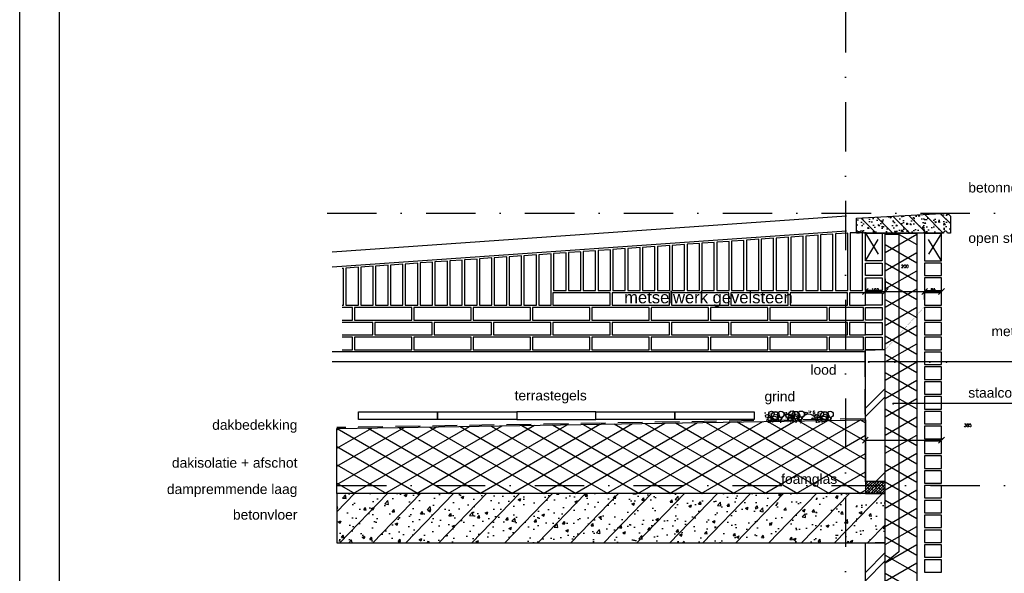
# Model space of a CAD drawing. Extents: x 0 to 317513, y 0 to 193913.
# Tile 52 of 69: x 261459 to 266438, y 95352 to 98152. Entities that reach past the tile are written whole.
import ezdxf
from ezdxf.enums import TextEntityAlignment as Align

# ---------------------------------------------------------------- set-up
doc = ezdxf.new("R2010")
doc.units = 0
doc.header["$LTSCALE"] = 20
doc.header["$MEASUREMENT"] = 0
doc.header["$PDSIZE"] = -1
for name, pattern in [('DASHDOT', [25, 12.5, -6.25, 0, -6.25]), ('DD1', [2.66667, 1.66667, -0.5, 0, -0.5]), ('HIDDEN', [9.375, 6.25, -3.125])]:
    doc.linetypes.add(name, pattern=pattern)
doc.layers.get('0').update_dxf_attribs({"linetype": 'CONTINUOUS'})
doc.layers.get('DEFPOINTS').update_dxf_attribs({"linetype": 'CONTINUOUS'})
for name, color, linetype in [('A--A21--_F-23-', 9, 'CONTINUOUS'), ('A--A22--_F123-', 9, 'CONTINUOUS'), ('A--A23--_F--3-', 9, 'CONTINUOUS'), ('A--A26--_F--3-', 9, 'CONTINUOUS'), ('A--L13D3_VLOEREN', 3, 'CONTINUOUS'), ('A--L13DC4_VLOEREN', 4, 'HIDDEN'), ('A--L21--', 3, 'CONTINUOUS'), ('A--L21--_F-23-', 4, 'CONTINUOUS'), ('A--L21D1_BUITENWAND', 1, 'CONTINUOUS'), ('A--L21DC1_BUITENWAND', 1, 'HIDDEN'), ('A--L22--', 3, 'CONTINUOUS'), ('A--L22--_F--3-', 7, 'CONTINUOUS'), ('A--L26--_F--3-', 7, 'CONTINUOUS'), ('A--L27DC4_DAKEN', 4, 'HIDDEN'), ('A--L35--_F-23-', 7, 'CONTINUOUS'), ('A--M$1A-_F123-', 1, 'CONTINUOUS'), ('A--M1$A-_F123-', 1, 'CONTINUOUS'), ('A--T$1A-_F123-', 1, 'CONTINUOUS'), ('A--T$1A-_F123_20', 1, 'CONTINUOUS'), ('STRAMIEN', 8, 'DD1'), ('X--L$2A-_KADER', 7, 'CONTINUOUS'), ('X--L$4A-_STEMPEL', 7, 'CONTINUOUS')]:
    doc.layers.add(name, color=color, linetype=linetype)
doc.styles.add('EB2', font='ARIAL.TTF')
doc.styles.add('MAATLIJN', font='ROMANS')
doc.dimstyles.new('ALFA25', dxfattribs={"dimscale": 0.3, "dimtxt": 50, "dimasz": 100, "dimexe": 0, "dimexo": 0, "dimgap": 2, "dimtad": 1, "dimdec": 0, "dimzin": 0, "dimdsep": 46, "dimtxsty": 'MAATLIJN', "dimblk1": 'OBLIQUE', "dimblk2": 'OBLIQUE', "dimsah": 1, "dimcen": 0, "dimclrd": 1, "dimclre": 1, "dimclrt": 2, "dimadec": 0, "dimazin": 0, "dimtfac": 0.75, "dimtdec": 4, "dimtix": 1, "dimtmove": 2, "dimatfit": 3, "dimldrblk": 'OBLIQUE', "dimfxl": 0, "dimtvp": 1.5, "dimtolj": 1, "dimtzin": 0, "dimarcsym": 0})

# ---------------------------------------------------------------- blocks, each defined once
blk = doc.blocks.new('KA_A1STA')
at = {"layer": 'X--L$4A-_STEMPEL', "color": 1}
blk.add_lwpolyline([(-1179, -10), (-1179, 831), (9, 831), (9, -10)], close=True, dxfattribs=at)
at = {"layer": 'X--L$4A-_STEMPEL', "color": 4}
blk.add_lwpolyline([(-1, 0), (-1, 821), (-1169, 821), (-1169, 25)], dxfattribs=at)
blk = doc.blocks.new('*U590')
at = {"layer": 'A--A22--_F123-', "linetype": 'Continuous'}
h = blk.add_hatch(dxfattribs=at)
h.set_pattern_fill('ALFABKST', color=256, scale=212, style=0)
h.set_pattern_definition([(45, (-265785.4114515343, -92299.89793572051), (-212.0000656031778, 212.0000656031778), []), (45, (-265743.0114515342, -92299.89793572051), (-212.0000656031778, 212.0000656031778), [])])
h.paths.add_polyline_path([(0, 0), (-50, 0), (-50, 3100), (0, 3100), (50, 3100), (50, 0)])
at = {"layer": 'A--L22--_F--3-', "color": 4, "linetype": 'Continuous'}
for points in [[(0, 0), (-50, 0), (-50, 3100), (0, 3100)], [(0, 0), (50, 0), (50, 3100), (0, 3100)]]:
    blk.add_lwpolyline(points, dxfattribs=at)
blk = doc.blocks.new('_OBLIQUE')
at = {"color": 0, "linetype": 'ByBlock'}
blk.add_line((-0.5, -0.5), (0.5, 0.5), dxfattribs=at)
blk = doc.blocks.new('*D262')
at = {"color": 1, "linetype": 'ByBlock'}
for p, q in [((201232.5503731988, 96035.81270972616), (201232.5503731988, 96025.90283202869)), ((201232.5503731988, 96025.90283202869), (201617.5166398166, 96025.90283202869)), ((201617.5166398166, 96035.81270972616), (201617.5166398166, 96025.90283202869))]:
    blk.add_line(p, q, dxfattribs=at)
at = {"layer": 'DEFPOINTS', "color": 0, "linetype": 'ByBlock'}
for p in [(201232.5503731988, 96035.81270972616), (201617.5166398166, 96035.81270972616), (201617.5166398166, 96025.90283202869)]:
    blk.add_point(p, dxfattribs=at)
at = {"color": 1, "linetype": 'ByBlock', "xscale": 30, "yscale": 30, "zscale": 30, "rotation": 180}
blk.add_blockref('_OBLIQUE', (201232.5503731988, 96025.90283202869), dxfattribs=at)
at = {"color": 1, "linetype": 'ByBlock', "xscale": 30, "yscale": 30, "zscale": 30}
blk.add_blockref('_OBLIQUE', (201617.5166398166, 96025.90283202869), dxfattribs=at)
at = {"color": 2, "linetype": 'ByBlock', "insert": (201750.4650589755, 96100.90283202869), "char_height": 15, "attachment_point": 5, "style": 'MAATLIJN'}
blk.add_mtext('\\A1;385', dxfattribs=at)
blk = doc.blocks.new('ZTEMP01')
at = {"layer": 'A--A26--_F--3-'}
h = blk.add_hatch(dxfattribs=at)
h.set_pattern_fill('ALFABET', color=9, scale=10, style=0, pattern_type=2)
h.set_pattern_definition([(45, (-109837.6979520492, -99707.89793803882), (-42.42640687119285, 42.42640687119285), []), (49.99999999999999, (-109837.6979520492, -99707.89793803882), (71.72601826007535, -6.275213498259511), [7.5, -82.5]), (355, (-109837.6979520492, -99707.89793803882), (-13.8751333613, 75.21921337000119), [6, -66]), (100.4514, (-109831.7207840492, -99708.42087203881), (57.85093817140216, 68.94395420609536), [6.374018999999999, -70.11421119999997]), (46.18420000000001, (-109837.6979520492, -99687.89793803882), (106.7241048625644, -16.55190143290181), [11.25, -123.75]), (96.6356, (-109828.8042775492, -99689.27726873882), (93.46627055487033, 97.41178709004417), [9.561028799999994, -105.1713]), (351.1842, (-109837.6979520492, -99687.89793803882), (93.46619451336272, 97.41186009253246), [9, -99]), (21, (-109827.6979520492, -99692.89793803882), (59.69070521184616, -40.26188906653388), [7.5, -82.5]), (326.0000000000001, (-109827.6979520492, -99692.89793803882), (24.33153319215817, 72.5150045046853), [6, -66]), (71.4514, (-109822.7237287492, -99696.25309863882), (84.02226285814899, 32.25304967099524), [6.374019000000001, -70.1142112]), (37.50000000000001, (-109837.6979520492, -99707.89793803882), (1.215985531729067, 33.28938538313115), [0, -65.19999999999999, 0, -67, 0, -66.25]), (7.499999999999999, (-109837.6979520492, -99707.89793803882), (26.30695374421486, 39.44117118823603), [0, -38.2, 0, -63.7, 0, -25.25]), (327.5, (-109859.9979520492, -99707.89793803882), (53.38224361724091, -2.25548717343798), [0, -25, 0, -78, 0, -103.5]), (317.5, (-109869.9979520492, -99707.89793803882), (58.31861693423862, 10.01049823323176), [0, -32.5, 0, -51.8, 0, -73.5]), (317.5, (-109869.9979520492, -99707.89793803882), (58.31861693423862, 10.01049823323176), [0, -32.5, 0, -51.8, 0, -73.5])])
edge = h.paths.add_edge_path()
edge.add_line((474.9999999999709, 0), (474.9999999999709, 75))
edge.add_line((474.9999999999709, 75), (15, 100))
edge.add_line((15, 100), (0, 85))
edge.add_line((0, 85), (0, 0))
edge.add_line((0, 0), (15, 0))
edge.add_arc((25, 0), 10, 0, 180, ccw=False)
edge.add_line((35, 0), (439.9999999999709, 0))
edge.add_arc((449.9999999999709, 0), 10, 0, 180, ccw=False)
edge.add_line((459.9999999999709, 0), (474.9999999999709, 0))
at = {"layer": 'A--L26--_F--3-', "color": 4, "linetype": 'Continuous'}
blk.add_lwpolyline([(474.9999999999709, 0), (474.9999999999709, 75), (15, 100), (0, 85), (0, 0), (15, 0, -1), (35, 0), (439.9999999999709, 0, -1), (459.9999999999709, 0)], format="xyb", close=True, dxfattribs=at)
blk = doc.blocks.new('*D268')
at = {"color": 1, "linetype": 'ByBlock'}
for p, q in [((201232.5503731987, 96841.41297213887), (201232.5503731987, 96776.83474619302)), ((201332.5231128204, 96841.41576770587), (201332.5231128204, 96776.83474619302)), ((201232.5503731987, 96776.83474619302), (201332.5231128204, 96776.83474619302))]:
    blk.add_line(p, q, dxfattribs=at)
at = {"layer": 'DEFPOINTS', "color": 0, "linetype": 'ByBlock'}
for p in [(201232.5503731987, 96841.41297213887), (201332.5231128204, 96841.41576770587), (201332.5231128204, 96776.83474619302)]:
    blk.add_point(p, dxfattribs=at)
at = {"color": 1, "linetype": 'ByBlock', "xscale": 30, "yscale": 30, "zscale": 30, "rotation": 180}
blk.add_blockref('_OBLIQUE', (201232.5503731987, 96776.83474619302), dxfattribs=at)
at = {"color": 1, "linetype": 'ByBlock', "xscale": 30, "yscale": 30, "zscale": 30}
blk.add_blockref('_OBLIQUE', (201332.5231128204, 96776.83474619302), dxfattribs=at)
at = {"color": 2, "linetype": 'ByBlock', "insert": (201282.5367430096, 96784.93474619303), "char_height": 15, "attachment_point": 5, "style": 'MAATLIJN'}
blk.add_mtext('\\A1;100', dxfattribs=at)
blk = doc.blocks.new('*D269')
at = {"color": 1, "linetype": 'ByBlock'}
for p, q in [((201332.5260183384, 96737.5110511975), (201332.5260183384, 96776.83474619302)), ((201332.5260183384, 96776.83474619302), (201532.5166398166, 96776.83474619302)), ((201532.5166398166, 96737.5110511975), (201532.5166398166, 96776.83474619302))]:
    blk.add_line(p, q, dxfattribs=at)
at = {"layer": 'DEFPOINTS', "color": 0, "linetype": 'ByBlock'}
for p in [(201532.5166398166, 96776.83474619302), (201332.5260183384, 96737.5110511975), (201532.5166398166, 96737.5110511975)]:
    blk.add_point(p, dxfattribs=at)
at = {"color": 1, "linetype": 'ByBlock', "xscale": 30, "yscale": 30, "zscale": 30, "rotation": 180}
blk.add_blockref('_OBLIQUE', (201332.5260183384, 96776.83474619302), dxfattribs=at)
at = {"color": 1, "linetype": 'ByBlock', "xscale": 30, "yscale": 30, "zscale": 30}
blk.add_blockref('_OBLIQUE', (201532.5166398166, 96776.83474619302), dxfattribs=at)
at = {"color": 2, "linetype": 'ByBlock', "insert": (201432.5213290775, 96904.46710661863), "char_height": 15, "attachment_point": 5, "style": 'MAATLIJN'}
blk.add_mtext('\\A1;200', dxfattribs=at)
blk = doc.blocks.new('*D270')
at = {"color": 1, "linetype": 'ByBlock'}
for p, q in [((201532.5166398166, 96737.5110511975), (201532.5166398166, 96776.83474619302)), ((201532.5166398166, 96776.83474619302), (201617.5166398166, 96776.83474619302)), ((201617.5166398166, 96737.5110511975), (201617.5166398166, 96776.83474619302))]:
    blk.add_line(p, q, dxfattribs=at)
at = {"layer": 'DEFPOINTS', "color": 0, "linetype": 'ByBlock'}
for p in [(201617.5166398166, 96776.83474619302), (201532.5166398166, 96737.5110511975), (201617.5166398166, 96737.5110511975)]:
    blk.add_point(p, dxfattribs=at)
at = {"color": 1, "linetype": 'ByBlock', "xscale": 30, "yscale": 30, "zscale": 30, "rotation": 180}
blk.add_blockref('_OBLIQUE', (201532.5166398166, 96776.83474619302), dxfattribs=at)
at = {"color": 1, "linetype": 'ByBlock', "xscale": 30, "yscale": 30, "zscale": 30}
blk.add_blockref('_OBLIQUE', (201617.5166398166, 96776.83474619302), dxfattribs=at)
at = {"color": 2, "linetype": 'ByBlock', "insert": (201575.0166398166, 96784.93474619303), "char_height": 15, "attachment_point": 5, "style": 'MAATLIJN'}
blk.add_mtext('\\A1;85', dxfattribs=at)
blk = doc.blocks.new('*U558')
at = {"layer": 'A--A22--_F123-', "linetype": 'Continuous'}
h = blk.add_hatch(dxfattribs=at)
h.set_pattern_fill('ALFABKST', color=256, scale=212, style=0)
h.set_pattern_definition([(45, (-265785.4013664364, -95709.89793803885), (-212.0000656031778, 212.0000656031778), []), (45, (-265743.0013664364, -95709.89793803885), (-212.0000656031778, 212.0000656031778), [])])
h.paths.add_polyline_path([(0, 0), (-50, 0), (-50, 667.0000000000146), (0, 667.0000000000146), (50, 667.0000000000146), (50, 0)])
at = {"layer": 'A--L22--_F--3-', "color": 4, "linetype": 'Continuous'}
for points in [[(0, 0), (-50, 0), (-50, 667.0000000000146), (0, 667.0000000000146)], [(0, 0), (50, 0), (50, 667.0000000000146), (0, 667.0000000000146)]]:
    blk.add_lwpolyline(points, dxfattribs=at)

msp = doc.modelspace()

# ---------------------------------------------------------------- hatches: boundary and pattern name
at = {"layer": 'A--A21--_F-23-'}
h = msp.add_hatch(dxfattribs=at)
h.set_pattern_fill('ALFAISO', color=256, scale=80, angle=270, style=0, pattern_type=2)
h.set_pattern_definition([(329.9999999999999, (185869.6611500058, 2.91038304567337e-11), (40.00000000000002, 69.28203230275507), []), (29.99999999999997, (185869.6611500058, 2.91038304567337e-11), (-39.99999999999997, 69.28203230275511), [])])
h.paths.add_polyline_path([(265835.3676330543, 97072.89793803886), (265995.524283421, 97072.89793803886), (265995.524283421, 91450.89793803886), (265835.524283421, 91450.89793803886)])
h = msp.add_hatch(dxfattribs=at)
h.set_pattern_fill('ALFAISO', color=256, scale=80, angle=270, style=0, pattern_type=2)
h.set_pattern_definition([(329.9999999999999, (175869.5044996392, -3499.999999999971), (40.00000000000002, 69.28203230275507), []), (29.99999999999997, (175869.5044996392, -3499.999999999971), (-39.99999999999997, 69.28203230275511), [])])
h.paths.add_polyline_path([(265735.4013664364, 95815.89793803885), (265735.4013664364, 95755.89793803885), (263063.4991102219, 95755.89793803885), (263063.4991102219, 96084.00381177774), (265735.4013664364, 96128.5755766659)])
h = msp.add_hatch(dxfattribs=at)
h.set_pattern_fill('ANSI38', color=256, scale=80, style=0)
h.set_pattern_definition([(45, (175909.5044996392, -3499.999999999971), (-7.071067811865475, 7.071067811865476), []), (135, (175909.5044996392, -3499.999999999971), (-21.21320343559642, 7.071067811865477), [25, -15])])
h.paths.add_polyline_path([(265735.4013664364, 95755.89793803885), (265835.3676330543, 95755.89793803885), (265835.3676330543, 95815.89793803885), (265735.4013664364, 95815.89793803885)])
at = {"layer": 'A--A23--_F--3-'}
h = msp.add_hatch(dxfattribs=at)
h.set_pattern_fill('ALFABET', color=256, scale=20, angle=1, style=0, pattern_type=2)
h.set_pattern_definition([(46, (187697.7396432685, 2.91038304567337e-11), (-86.32077604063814, 83.35900445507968), []), (51, (187697.7396432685, 2.91038304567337e-11), (143.6492232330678, -10.04493226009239), [14.99999999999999, -164.9999999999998]), (356, (187697.7396432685, 2.91038304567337e-11), (-30.37155278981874, 149.9312053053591), [12, -132]), (101.4513999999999, (187709.7104114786, -0.8370767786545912), (113.2777785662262, 139.8861835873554), [12.748038, -140.2284224]), (47.1842, (187697.041547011, 39.99390780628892), (213.9934415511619, -29.37357608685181), [22.5, -247.5]), (97.63559999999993, (187714.8743321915, 37.54609860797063), (183.5039301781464, 198.0563242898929), [19.12205759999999, -210.3426]), (352.1842, (187697.041547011, 39.99390780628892), (183.503775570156, 198.0564676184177), [18, -198]), (22, (187717.2130249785, 30.34447898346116), (120.7685617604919, -78.42802107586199), [15, -165]), (327, (187717.2130249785, 30.34447898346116), (46.12453210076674, 145.8572078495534), [12, -132]), (72.4514, (187727.2770676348, 23.80880413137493), (166.8931450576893, 67.42905611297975), [12.748038, -140.2284224]), (38.49999999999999, (187697.7396432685, 2.91038304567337e-11), (1.269640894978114, 66.61107424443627), [0, -130.4, 0, -134, 0, -132.5]), (8.5, (187697.7396432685, 2.91038304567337e-11), (51.2292074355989, 79.78856751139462), [0, -76.39999999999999, 0, -127.4, 0, -50.5]), (328.5, (187653.1464360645, -0.7783773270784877), (106.8269538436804, -2.646990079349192), [0, -49.99999999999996, 0, -155.9999999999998, 0, -206.9999999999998]), (318.5, (187633.1494821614, -1.127425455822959), (116.2700548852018, 22.05354758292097), [0, -65, 0, -103.6, 0, -147]), (318.5, (187633.1494821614, -1.127425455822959), (116.2700548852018, 22.05354758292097), [0, -65, 0, -103.6, 0, -147])])
h.paths.add_polyline_path([(263063.4991102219, 95505.89793803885), (265835.3676330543, 95505.89793803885), (265835.3676330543, 95755.89793803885), (263063.4991102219, 95755.89793803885)])

# ---------------------------------------------------------------- linework, layer by layer
for p, q in [((265731.4013664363, 96472.71874873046), (263039.0510736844, 96472.89793803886)), ((265731.4013664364, 96421.39793803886), (263039.0510736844, 96421.57712734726))]:
    msp.add_line(p, q)
for points in [[(265835.36778618, 97067.42198409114), (265905.36778618, 97067.42198409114), (265905.36778618, 95460.46145785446), (265835.4142819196, 95404.68005315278)], [(263172.6400412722, 96169.10270108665), (263572.6400412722, 96169.10270108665), (263572.6400412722, 96129.10270108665), (263172.6400412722, 96129.10270108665)], [(263572.6400412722, 96169.10270108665), (263972.6400412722, 96169.10270108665), (263972.6400412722, 96129.10270108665), (263572.6400412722, 96129.10270108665)], [(264372.6400412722, 96169.10270108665), (263972.6400412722, 96169.10270108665), (263972.6400412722, 96129.10270108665), (264372.6400412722, 96129.10270108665)], [(264372.6400412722, 96169.10270108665), (264772.6400412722, 96169.10270108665), (264772.6400412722, 96129.10270108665), (264372.6400412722, 96129.10270108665)], [(264772.6400412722, 96169.10270108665), (265172.6400412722, 96169.10270108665), (265172.6400412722, 96129.10270108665), (264772.6400412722, 96129.10270108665)]]:
    msp.add_lwpolyline(points, close=True)
for centre, radius in [((265228.4851801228, 96164.27421162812), 0.3311601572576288), ((265228.4851801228, 96159.57932157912), 0.3311601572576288), ((265238.4837334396, 96147.66221037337), 7.915863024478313), ((265245.2056482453, 96159.90470583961), 0.3311601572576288), ((265245.2056482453, 96159.90470583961), 0.3311601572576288), ((265260.7502131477, 96158.17525141), 13.84452359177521), ((265250.212031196, 96163.68731579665), 0.3311601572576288), ((265255.4969261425, 96157.2319042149), 0.3311601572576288), ((265255.8198328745, 96157.48959130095), 0.3311601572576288), ((265280.1594048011, 96150.4333629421), 19.7897486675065), ((265261.013423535, 96155.7710741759), 0.3311601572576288), ((265276.5075137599, 96133.1838007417), 13.84452359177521), ((265265.4941188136, 96164.61512919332), 0.3311601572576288), ((265280.1743521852, 96154.63850858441), 0.3311601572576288), ((265280.6242631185, 96166.40555098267), 0.3311601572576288), ((265280.761532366, 96166.37576136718), 0.3311601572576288), ((265285.4592471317, 96154.63850858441), 0.3311601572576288), ((265288.6443185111, 96166.4686137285), 0.3311601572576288), ((265288.8130610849, 96166.42239741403), 0.3311601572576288), ((265288.9825104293, 96166.37576136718), 0.3311601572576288), ((265296.6767559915, 96148.34805730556), 5.320650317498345), ((265307.9506623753, 96156.07605740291), 15.83181715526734), ((265296.6767559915, 96148.34805730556), 0.3311601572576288), ((265296.6767559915, 96148.34805730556), 0.3311601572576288), ((265296.7724074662, 96164.14805304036), 0.3311601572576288), ((265299.3053860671, 96145.75797202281), 0.3311601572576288), ((265299.3053860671, 96145.75797202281), 0.3311601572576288), ((265299.3053860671, 96145.75797202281), 0.3311601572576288), ((265299.3053860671, 96145.75797202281), 0.3311601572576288), ((265332.898486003, 96159.96664181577), 5.936942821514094), ((265331.3831998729, 96160.52275842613), 0.3311601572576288), ((265341.3817531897, 96148.60564722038), 7.915863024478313), ((265337.8469151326, 96163.5780975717), 0.3311601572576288), ((265346.5291746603, 96172.24433243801), 0.3311601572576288), ((265348.1036679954, 96160.84814268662), 0.3311601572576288), ((265348.1036679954, 96160.84814268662), 0.3311601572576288), ((265348.87798649, 96163.44144817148), 0.3311601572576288), ((265363.6482328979, 96159.118688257), 13.84452359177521), ((265353.1100509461, 96164.63075264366), 0.3311601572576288), ((265353.5757012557, 96163.44144817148), 0.3311601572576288), ((265355.9245130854, 96169.8969150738), 0.3311601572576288), ((265356.207156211, 96170.40064380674), 0.3311601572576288), ((265358.3949458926, 96158.17534106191), 0.3311601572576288), ((265358.7178526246, 96158.43302814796), 0.3311601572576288), ((265361.8212533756, 96145.72640207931), 0.3311601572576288), ((265361.8212533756, 96145.72640207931), 0.3311601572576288), ((265383.0574245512, 96151.37679978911), 19.7897486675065), ((265363.9114432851, 96156.7145110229), 0.3311601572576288), ((265379.40553351, 96134.1272375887), 13.84452359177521), ((265368.3921385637, 96165.55856604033), 0.3311601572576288), ((265369.1358157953, 96167.14244981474), 0.3311601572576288), ((265369.4303860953, 96166.9626018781), 0.3311601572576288), ((265369.7127956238, 96157.18759645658), 0.3311601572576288), ((265370.0175662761, 96156.98598126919), 0.3311601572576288), ((265372.3664692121, 96171.6574919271), 0.3311601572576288), ((265372.6577857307, 96172.14613775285), 0.3311601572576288), ((265374.7152810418, 96158.15971761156), 0.3311601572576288), ((265378.2239613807, 96147.25522828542), 0.3311601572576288), ((265378.8257245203, 96148.18309700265), 0.3311601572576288), ((265379.4129958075, 96152.87793173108), 0.3311601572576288), ((265380.0001759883, 96169.31001924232), 0.3311601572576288), ((265383.0723719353, 96155.58194543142), 0.3311601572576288), ((265383.5222828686, 96167.34898782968), 0.3311601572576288), ((265383.6595521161, 96167.31919821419), 0.3311601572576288), ((265387.6338827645, 96147.00936066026), 0.3311601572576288), ((265388.3572668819, 96155.58194543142), 0.3311601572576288), ((265391.5423382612, 96167.41205057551), 0.3311601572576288), ((265391.711080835, 96167.36583426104), 0.3311601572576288), ((265391.8805301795, 96167.31919821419), 0.3311601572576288), ((265399.5747757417, 96149.29149415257), 5.320650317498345), ((265410.8486821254, 96157.01949424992), 15.83181715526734), ((265399.5747757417, 96149.29149415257), 0.3311601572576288), ((265399.5747757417, 96149.29149415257), 0.3311601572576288), ((265402.2034058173, 96146.70140886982), 0.3311601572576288), ((265402.2034058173, 96146.70140886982), 0.3311601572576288), ((265402.2034058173, 96146.70140886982), 0.3311601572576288), ((265402.2034058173, 96146.70140886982), 0.3311601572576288), ((265435.7965057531, 96160.91007866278), 5.936942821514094), ((265440.7449348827, 96164.52153441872), 0.3311601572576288), ((265449.4271944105, 96173.18776928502), 0.3311601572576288), ((265451.7760062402, 96164.38488501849), 0.3311601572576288), ((265456.4737210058, 96164.38488501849), 0.3311601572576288), ((265458.8225328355, 96170.84035192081), 0.3311601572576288), ((265459.105175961, 96171.34408065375), 0.3311601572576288), ((265472.0338355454, 96168.08588666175), 0.3311601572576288), ((265472.3284058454, 96167.90603872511), 0.3311601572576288), ((265472.6108153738, 96158.1310333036), 0.3311601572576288), ((265472.9155860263, 96157.9294181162), 0.3311601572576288), ((265475.2644889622, 96172.6009287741), 0.3311601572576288), ((265475.5558054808, 96173.08957459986), 0.3311601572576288), ((265477.6133007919, 96159.10315445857), 0.3311601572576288), ((265478.1196202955, 96164.27421162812), 0.3311601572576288), ((265478.1196202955, 96159.57932157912), 0.3311601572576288), ((265488.1181736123, 96147.66221037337), 7.915863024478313), ((265481.1219811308, 96148.19866513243), 0.3311601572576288), ((265481.7237442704, 96149.12653384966), 0.3311601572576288), ((265482.3110155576, 96153.8213685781), 0.3311601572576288), ((265482.8981957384, 96170.25345608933), 0.3311601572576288), ((265490.5319025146, 96147.95279750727), 0.3311601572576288), ((265494.840088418, 96159.90470583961), 0.3311601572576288), ((265494.840088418, 96159.90470583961), 0.3311601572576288), ((265510.3846533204, 96158.17525141), 13.84452359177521), ((265499.8464713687, 96163.68731579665), 0.3311601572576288), ((265505.1313663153, 96157.2319042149), 0.3311601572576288), ((265505.4542730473, 96157.48959130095), 0.3311601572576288), ((265529.7938449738, 96150.4333629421), 19.7897486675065), ((265510.6478637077, 96155.7710741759), 0.3311601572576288), ((265526.1419539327, 96133.1838007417), 13.84452359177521), ((265515.1285589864, 96164.61512919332), 0.3311601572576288), ((265529.8087923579, 96154.63850858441), 0.3311601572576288), ((265530.2587032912, 96166.40555098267), 0.3311601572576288), ((265530.3959725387, 96166.37576136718), 0.3311601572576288), ((265535.0936873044, 96154.63850858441), 0.3311601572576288), ((265538.2787586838, 96166.4686137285), 0.3311601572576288), ((265538.4475012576, 96166.42239741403), 0.3311601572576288), ((265538.6169506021, 96166.37576136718), 0.3311601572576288), ((265546.3111961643, 96148.34805730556), 5.320650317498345), ((265557.585102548, 96156.07605740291), 15.83181715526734), ((265546.3111961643, 96148.34805730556), 0.3311601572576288), ((265546.3111961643, 96148.34805730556), 0.3311601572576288), ((265546.406847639, 96164.14805304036), 0.3311601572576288), ((265548.9398262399, 96145.75797202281), 0.3311601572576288), ((265548.9398262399, 96145.75797202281), 0.3311601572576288), ((265548.9398262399, 96145.75797202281), 0.3311601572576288), ((265548.9398262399, 96145.75797202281), 0.3311601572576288), ((265232.3119185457, 96136.82081875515), 0.3311601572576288), ((265237.8806096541, 96131.99687711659), 0.3311601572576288), ((265240.8311846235, 96139.96705324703), 0.3311601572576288), ((265240.9564952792, 96139.99167745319), 0.3311601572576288), ((265242.0056360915, 96120.01375670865), 0.3311601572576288), ((265242.2368307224, 96120.10781753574), 0.3311601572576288), ((265253.1320855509, 96131.20603536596), 9.89487433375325), ((265245.2056482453, 96127.09436900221), 0.3311601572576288), ((265245.5288993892, 96114.14518563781), 0.3311601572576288), ((265246.1015877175, 96133.17061345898), 0.3311601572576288), ((265248.0435187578, 96139.74268482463), 0.3311601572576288), ((265252.7553170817, 96141.42489412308), 0.3311601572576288), ((265253.1481143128, 96139.62608036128), 0.3311601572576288), ((265253.1626061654, 96117.07949883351), 0.3311601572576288), ((265253.6122098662, 96134.91874318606), 0.3311601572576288), ((265258.2063367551, 96132.64682710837), 0.3311601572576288), ((265258.9232336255, 96144.7829652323), 0.3311601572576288), ((265258.9232336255, 96144.7829652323), 0.3311601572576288), ((265261.8331879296, 96136.09247952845), 0.3311601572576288), ((265263.3109323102, 96132.53022264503), 0.3311601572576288), ((265263.7750278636, 96127.82288546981), 0.3311601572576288), ((265266.6684791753, 96117.07949883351), 0.3311601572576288), ((265271.9960059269, 96128.9966218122), 0.3311601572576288), ((265300.1853069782, 96133.54305246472), 9.894783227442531), ((265291.5529450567, 96129.03798860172), 0.3311601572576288), ((265304.3582434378, 96134.67432566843), 7.911116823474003), ((265297.0667637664, 96138.07470292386), 0.3311601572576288), ((265297.0667637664, 96138.07470292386), 0.3311601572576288), ((265297.0667637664, 96138.07470292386), 0.3311601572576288), ((265297.0667637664, 96138.07470292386), 0.3311601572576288), ((265308.8176688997, 96138.71043664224), 0.3311601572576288), ((265335.2099382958, 96137.76425560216), 0.3311601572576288), ((265340.2059410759, 96113.32804563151), 0.3311601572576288), ((265340.7786294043, 96132.9403139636), 0.3311601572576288), ((265343.7292043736, 96140.91049009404), 0.3311601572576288), ((265343.8545150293, 96140.9351143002), 0.3311601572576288), ((265344.9036558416, 96120.95719355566), 0.3311601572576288), ((265345.1348504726, 96121.05125438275), 0.3311601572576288), ((265356.0301053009, 96132.14947221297), 9.89487433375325), ((265348.1036679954, 96128.03780584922), 0.3311601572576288), ((265348.4269191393, 96115.08862248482), 0.3311601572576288), ((265348.9996074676, 96134.11405030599), 0.3311601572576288), ((265350.5151609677, 96127.09436900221), 0.3311601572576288), ((265350.9415385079, 96140.68612167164), 0.3311601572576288), ((265355.6533368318, 96142.36833097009), 0.3311601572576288), ((265356.046134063, 96140.56951720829), 0.3311601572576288), ((265356.0606259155, 96118.02293568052), 0.3311601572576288), ((265356.5102296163, 96135.86218003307), 0.3311601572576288), ((265361.1043565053, 96133.59026395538), 0.3311601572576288), ((265366.6476289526, 96133.03324122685), 3.957931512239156), ((265364.7312076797, 96137.03591637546), 0.3311601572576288), ((265366.2089520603, 96133.47365949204), 0.3311601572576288), ((265366.6730476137, 96128.76632231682), 0.3311601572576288), ((265369.5664989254, 96118.02293568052), 0.3311601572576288), ((265370.5142992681, 96132.51936734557), 0.3311601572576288), ((265374.894025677, 96129.94005865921), 0.3311601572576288), ((265375.2878782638, 96133.17061345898), 0.3311601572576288), ((265385.2968747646, 96118.81697940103), 0.3311601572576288), ((265385.2968747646, 96118.81697940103), 0.3311601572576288), ((265385.2968747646, 96118.81697940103), 0.3311601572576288), ((265385.2968747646, 96118.81697940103), 0.3311601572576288), ((265388.2211540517, 96135.85900370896), 0.3311601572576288), ((265403.0833267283, 96134.48648931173), 9.894783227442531), ((265394.4509648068, 96129.98142544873), 0.3311601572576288), ((265407.256263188, 96135.61776251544), 7.911116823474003), ((265399.9647835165, 96139.01813977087), 0.3311601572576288), ((265399.9647835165, 96139.01813977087), 0.3311601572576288), ((265399.9647835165, 96139.01813977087), 0.3311601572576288), ((265399.9647835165, 96139.01813977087), 0.3311601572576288), ((265408.4931684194, 96113.20188704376), 0.3311601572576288), ((265411.7156886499, 96139.65387348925), 0.3311601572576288), ((265453.4131807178, 96128.03780584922), 0.3311601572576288), ((265469.5456487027, 96133.97667807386), 3.957931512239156), ((265473.4123190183, 96133.46280419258), 0.3311601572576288), ((265478.1858980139, 96134.11405030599), 0.3311601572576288), ((265481.9463587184, 96136.82081875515), 0.3311601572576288), ((265487.5150498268, 96131.99687711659), 0.3311601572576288), ((265488.1948945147, 96119.76041624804), 0.3311601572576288), ((265488.1948945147, 96119.76041624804), 0.3311601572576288), ((265488.1948945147, 96119.76041624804), 0.3311601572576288), ((265488.1948945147, 96119.76041624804), 0.3311601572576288), ((265490.4656247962, 96139.96705324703), 0.3311601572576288), ((265490.5909354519, 96139.99167745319), 0.3311601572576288), ((265491.1191738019, 96136.80244055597), 0.3311601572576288), ((265491.6400762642, 96120.01375670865), 0.3311601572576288), ((265491.8712708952, 96120.10781753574), 0.3311601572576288), ((265502.7665257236, 96131.20603536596), 9.89487433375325), ((265494.840088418, 96127.09436900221), 0.3311601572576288), ((265495.1633395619, 96114.14518563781), 0.3311601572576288), ((265495.7360278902, 96133.17061345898), 0.3311601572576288), ((265497.6779589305, 96139.74268482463), 0.3311601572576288), ((265502.3897572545, 96141.42489412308), 0.3311601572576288), ((265502.7825544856, 96139.62608036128), 0.3311601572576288), ((265502.7970463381, 96117.07949883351), 0.3311601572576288), ((265503.2466500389, 96134.91874318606), 0.3311601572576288), ((265507.8407769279, 96132.64682710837), 0.3311601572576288), ((265508.5576737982, 96144.7829652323), 0.3311601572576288), ((265508.5576737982, 96144.7829652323), 0.3311601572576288), ((265511.4676281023, 96136.09247952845), 0.3311601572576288), ((265512.9453724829, 96132.53022264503), 0.3311601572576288), ((265513.4094680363, 96127.82288546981), 0.3311601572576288), ((265516.302919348, 96117.07949883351), 0.3311601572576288), ((265521.6304460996, 96128.9966218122), 0.3311601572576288), ((265549.8197471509, 96133.54305246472), 9.894783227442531), ((265541.1873852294, 96129.03798860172), 0.3311601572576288), ((265553.9926836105, 96134.67432566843), 7.911116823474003), ((265546.7012039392, 96138.07470292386), 0.3311601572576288), ((265546.7012039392, 96138.07470292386), 0.3311601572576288), ((265546.7012039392, 96138.07470292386), 0.3311601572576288), ((265546.7012039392, 96138.07470292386), 0.3311601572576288), ((265558.4521090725, 96138.71043664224), 0.3311601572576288)]:
    msp.add_circle(centre, radius)
for centre, start, end in [((265345.446011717, 96115.20655464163), 356.2295566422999, 183.7704495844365), ((265448.3440314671, 96116.14999148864), 354.8735864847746, 185.1264197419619)]:
    msp.add_arc(centre, 39.98555816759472, start, end)
at = {"layer": 'A--L13D3_VLOEREN'}
for points in [[(265735.4013664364, 95815.89793803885), (265735.4013664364, 95755.89793803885), (263063.4991102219, 95755.89793803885), (263063.4991102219, 96084.00381177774), (265735.4013664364, 96128.5755766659)], [(265735.4013664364, 95755.89793803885), (265835.3676330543, 95755.89793803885), (265835.3676330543, 95815.89793803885), (265735.4013664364, 95815.89793803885)]]:
    msp.add_lwpolyline(points, close=True, dxfattribs=at)
at = {"layer": 'A--L13DC4_VLOEREN', "const_width": 1}
msp.add_lwpolyline([(266078.7769183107, 96700.89793803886), (266035.3837678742, 96700.89793803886), (265835.3837678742, 96482.98343360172), (265731.4013664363, 96482.80424429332), (265731.4013664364, 96431.48343360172)], dxfattribs=at)
at = {"layer": 'A--L21--'}
for points in [[(265820.3676330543, 96932.89793803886), (265735.3676330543, 96932.89793803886), (265735.3676330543, 97072.89793803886), (265820.3676330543, 97072.89793803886)], [(265835.3676330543, 97072.89793803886), (265995.524283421, 97072.89793803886), (265995.524283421, 91450.89793803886), (265835.524283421, 91450.89793803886)], [(266035.3676330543, 96932.89793803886), (266120.3676330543, 96932.89793803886), (266120.3676330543, 97072.89793803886), (266035.3676330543, 97072.89793803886)], [(265820.3676330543, 96857.89793803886), (265735.3676330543, 96857.89793803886), (265735.3676330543, 96920.89793803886), (265820.3676330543, 96920.89793803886)], [(266035.3676330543, 96857.89793803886), (266120.3676330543, 96857.89793803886), (266120.3676330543, 96920.89793803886), (266035.3676330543, 96920.89793803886)], [(265820.3676330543, 96782.89793803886), (265735.3676330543, 96782.89793803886), (265735.3676330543, 96845.89793803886), (265820.3676330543, 96845.89793803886)], [(266035.3676330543, 96782.89793803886), (266120.3676330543, 96782.89793803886), (266120.3676330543, 96845.89793803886), (266035.3676330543, 96845.89793803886)], [(265820.3676330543, 96707.89793803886), (265735.3676330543, 96707.89793803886), (265735.3676330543, 96770.89793803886), (265820.3676330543, 96770.89793803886)], [(266035.3676330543, 96707.89793803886), (266120.3676330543, 96707.89793803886), (266120.3676330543, 96770.89793803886), (266035.3676330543, 96770.89793803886)], [(265820.3676330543, 96632.89793803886), (265735.3676330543, 96632.89793803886), (265735.3676330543, 96695.89793803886), (265820.3676330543, 96695.89793803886)], [(266035.3676330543, 96632.89793803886), (266120.3676330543, 96632.89793803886), (266120.3676330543, 96695.89793803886), (266035.3676330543, 96695.89793803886)], [(265820.3676330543, 96557.89793803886), (265735.3676330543, 96557.89793803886), (265735.3676330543, 96620.89793803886), (265820.3676330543, 96620.89793803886)], [(266035.3676330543, 96557.89793803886), (266120.3676330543, 96557.89793803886), (266120.3676330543, 96620.89793803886), (266035.3676330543, 96620.89793803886)], [(265820.3676330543, 96482.89793803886), (265735.3676330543, 96482.89793803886), (265735.3676330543, 96545.89793803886), (265820.3676330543, 96545.89793803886)], [(266035.3676330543, 96482.89793803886), (266120.3676330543, 96482.89793803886), (266120.3676330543, 96545.89793803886), (266035.3676330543, 96545.89793803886)], [(266035.3676330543, 96407.89793803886), (266120.3676330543, 96407.89793803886), (266120.3676330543, 96470.89793803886), (266035.3676330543, 96470.89793803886)], [(266035.3676330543, 96332.89793803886), (266120.3676330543, 96332.89793803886), (266120.3676330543, 96395.89793803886), (266035.3676330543, 96395.89793803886)], [(266035.3676330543, 96257.89793803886), (266120.3676330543, 96257.89793803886), (266120.3676330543, 96320.89793803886), (266035.3676330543, 96320.89793803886)], [(266035.3676330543, 96182.89793803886), (266120.3676330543, 96182.89793803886), (266120.3676330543, 96245.89793803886), (266035.3676330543, 96245.89793803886)], [(266035.3676330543, 96107.89793803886), (266120.3676330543, 96107.89793803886), (266120.3676330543, 96170.89793803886), (266035.3676330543, 96170.89793803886)], [(266035.3676330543, 96032.89793803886), (266120.3676330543, 96032.89793803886), (266120.3676330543, 96095.89793803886), (266035.3676330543, 96095.89793803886)], [(266035.3676330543, 95957.89793803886), (266120.3676330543, 95957.89793803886), (266120.3676330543, 96020.89793803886), (266035.3676330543, 96020.89793803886)], [(266035.3676330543, 95882.89793803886), (266120.3676330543, 95882.89793803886), (266120.3676330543, 95945.89793803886), (266035.3676330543, 95945.89793803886)], [(266035.3676330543, 95807.89793803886), (266120.3676330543, 95807.89793803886), (266120.3676330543, 95870.89793803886), (266035.3676330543, 95870.89793803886)], [(266035.3676330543, 95732.89793803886), (266120.3676330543, 95732.89793803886), (266120.3676330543, 95795.89793803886), (266035.3676330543, 95795.89793803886)], [(266035.3676330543, 95657.89793803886), (266120.3676330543, 95657.89793803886), (266120.3676330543, 95720.89793803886), (266035.3676330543, 95720.89793803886)], [(266035.3676330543, 95582.89793803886), (266120.3676330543, 95582.89793803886), (266120.3676330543, 95645.89793803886), (266035.3676330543, 95645.89793803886)], [(266035.3676330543, 95507.89793803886), (266120.3676330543, 95507.89793803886), (266120.3676330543, 95570.89793803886), (266035.3676330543, 95570.89793803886)], [(266035.3676330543, 95432.89793803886), (266120.3676330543, 95432.89793803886), (266120.3676330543, 95495.89793803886), (266035.3676330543, 95495.89793803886)], [(266035.3676330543, 95357.89793803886), (266120.3676330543, 95357.89793803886), (266120.3676330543, 95420.89793803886), (266035.3676330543, 95420.89793803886)]]:
    msp.add_lwpolyline(points, close=True, dxfattribs=at)
at = {"layer": 'A--L21--_F-23-', "linetype": 'Continuous'}
msp.add_lwpolyline([(263063.4991102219, 95505.89793803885), (265835.3676330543, 95505.89793803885), (265835.3676330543, 95755.89793803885), (263063.4991102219, 95755.89793803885)], close=True, dxfattribs=at)
at = {"layer": 'A--L21D1_BUITENWAND'}
for points in [[(265271.6899413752, 96782.89793803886), (265271.6899413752, 97046.63618029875), (265208.6899413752, 97042.23079114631), (265208.6899413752, 96782.89793803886)], [(265346.6899413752, 96782.89793803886), (265346.6899413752, 97051.88069119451), (265283.6899413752, 97047.47530204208), (265283.6899413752, 96782.89793803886)], [(265421.6899413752, 96782.89793803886), (265421.6899413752, 97057.12520209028), (265358.6899413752, 97052.71981293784), (265358.6899413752, 96782.89793803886)], [(265496.6899413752, 96782.89793803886), (265496.6899413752, 97062.36971298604), (265433.6899413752, 97057.9643238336), (265433.6899413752, 96782.89793803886)], [(265571.6899413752, 96782.89793803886), (265571.6899413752, 97067.6142238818), (265508.6899413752, 97063.20883472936), (265508.6899413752, 96782.89793803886)], [(265646.6899413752, 96782.89793803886), (265646.6899413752, 97072.85873477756), (265583.6899413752, 97068.45334562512), (265583.6899413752, 96782.89793803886)], [(265721.6899413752, 96782.89793803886), (265721.6899413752, 97073.6978565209), (265658.6899413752, 97073.69785652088), (265658.6899413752, 96782.89793803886)], [(264521.6899413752, 96782.89793803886), (264521.6899413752, 96994.19107134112), (264458.6899413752, 96989.78568218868), (264458.6899413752, 96782.89793803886)], [(264596.6899413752, 96782.89793803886), (264596.6899413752, 96999.43558223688), (264533.6899413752, 96995.03019308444), (264533.6899413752, 96782.89793803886)], [(264671.6899413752, 96782.89793803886), (264671.6899413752, 97004.68009313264), (264608.6899413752, 97000.2747039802), (264608.6899413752, 96782.89793803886)], [(264746.6899413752, 96782.89793803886), (264746.6899413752, 97009.9246040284), (264683.6899413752, 97005.51921487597), (264683.6899413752, 96782.89793803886)], [(264821.6899413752, 96782.89793803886), (264821.6899413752, 97015.16911492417), (264758.6899413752, 97010.76372577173), (264758.6899413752, 96782.89793803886)], [(264896.6899413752, 96782.89793803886), (264896.6899413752, 97020.41362581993), (264833.6899413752, 97016.00823666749), (264833.6899413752, 96782.89793803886)], [(264971.6899413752, 96782.89793803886), (264971.6899413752, 97025.6581367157), (264908.6899413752, 97021.25274756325), (264908.6899413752, 96782.89793803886)], [(265046.6899413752, 96782.89793803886), (265046.6899413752, 97030.90264761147), (264983.6899413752, 97026.49725845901), (264983.6899413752, 96782.89793803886)], [(265121.6899413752, 96782.89793803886), (265121.6899413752, 97036.14715850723), (265058.6899413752, 97031.74176935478), (265058.6899413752, 96782.89793803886)], [(265196.6899413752, 96782.89793803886), (265196.6899413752, 97041.39166940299), (265133.6899413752, 97036.98628025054), (265133.6899413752, 96782.89793803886)], [(263846.6899413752, 96707.89793803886), (263846.6899413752, 96946.99047327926), (263783.6899413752, 96942.58508412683), (263783.6899413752, 96707.89793803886)], [(263921.6899413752, 96707.89793803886), (263921.6899413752, 96952.23498417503), (263858.6899413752, 96947.82959502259), (263858.6899413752, 96707.89793803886)], [(263996.6899413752, 96707.89793803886), (263996.6899413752, 96957.47949507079), (263933.6899413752, 96953.07410591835), (263933.6899413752, 96707.89793803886)], [(264071.6899413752, 96707.89793803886), (264071.6899413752, 96962.72400596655), (264008.6899413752, 96958.31861681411), (264008.6899413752, 96707.89793803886)], [(264146.6899413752, 96707.89793803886), (264146.6899413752, 96967.96851686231), (264083.6899413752, 96963.56312770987), (264083.6899413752, 96707.89793803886)], [(264221.6899413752, 96782.89793803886), (264221.6899413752, 96973.21302775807), (264158.6899413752, 96968.80763860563), (264158.6899413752, 96782.89793803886)], [(264296.6899413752, 96782.89793803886), (264296.6899413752, 96978.45753865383), (264233.6899413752, 96974.0521495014), (264233.6899413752, 96782.89793803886)], [(264371.6899413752, 96782.89793803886), (264371.6899413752, 96983.7020495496), (264308.6899413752, 96979.29666039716), (264308.6899413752, 96782.89793803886)], [(264446.6899413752, 96782.89793803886), (264446.6899413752, 96988.94656044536), (264383.6899413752, 96984.54117129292), (264383.6899413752, 96782.89793803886)], [(263171.6899413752, 96707.89793803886), (263171.6899413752, 96899.7898752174), (263108.6899413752, 96895.38448606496), (263108.6899413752, 96707.89793803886)], [(263246.6899413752, 96707.89793803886), (263246.6899413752, 96905.03438611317), (263183.6899413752, 96900.62899696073), (263183.6899413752, 96707.89793803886)], [(263321.6899413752, 96707.89793803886), (263321.6899413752, 96910.27889700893), (263258.6899413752, 96905.8735078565), (263258.6899413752, 96707.89793803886)], [(263396.6899413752, 96707.89793803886), (263396.6899413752, 96915.5234079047), (263333.6899413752, 96911.11801875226), (263333.6899413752, 96707.89793803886)], [(263471.6899413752, 96707.89793803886), (263471.6899413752, 96920.76791880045), (263408.6899413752, 96916.36252964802), (263408.6899413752, 96707.89793803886)], [(263546.6899413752, 96707.89793803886), (263546.6899413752, 96926.01242969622), (263483.6899413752, 96921.60704054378), (263483.6899413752, 96707.89793803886)], [(263621.6899413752, 96707.89793803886), (263621.6899413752, 96931.25694059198), (263558.6899413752, 96926.85155143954), (263558.6899413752, 96707.89793803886)], [(263696.6899413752, 96707.89793803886), (263696.6899413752, 96936.50145148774), (263633.6899413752, 96932.0960623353), (263633.6899413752, 96707.89793803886)], [(263771.6899413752, 96707.89793803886), (263771.6899413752, 96941.7459623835), (263708.6899413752, 96937.34057323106), (263708.6899413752, 96707.89793803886)], [(264154.8566080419, 96707.89793803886), (264444.8566080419, 96707.89793803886), (264444.8566080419, 96770.89793803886), (264154.8566080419, 96770.89793803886)], [(264454.8566080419, 96707.89793803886), (264744.8566080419, 96707.89793803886), (264744.8566080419, 96770.89793803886), (264454.8566080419, 96770.89793803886)], [(264754.8566080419, 96707.89793803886), (265044.8566080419, 96707.89793803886), (265044.8566080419, 96770.89793803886), (264754.8566080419, 96770.89793803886)], [(265054.8566080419, 96707.89793803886), (265344.8566080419, 96707.89793803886), (265344.8566080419, 96770.89793803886), (265054.8566080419, 96770.89793803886)], [(265354.8566080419, 96707.89793803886), (265644.8566080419, 96707.89793803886), (265644.8566080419, 96770.89793803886), (265354.8566080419, 96770.89793803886)], [(265654.8566080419, 96707.89793803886), (265735.4013664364, 96707.89793803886), (265735.4013664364, 96770.89793803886), (265654.8566080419, 96770.89793803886)], [(263152.1899413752, 96632.89793803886), (263442.1899413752, 96632.89793803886), (263442.1899413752, 96695.89793803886), (263152.1899413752, 96695.89793803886)], [(263452.1899413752, 96632.89793803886), (263742.1899413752, 96632.89793803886), (263742.1899413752, 96695.89793803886), (263452.1899413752, 96695.89793803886)], [(263752.1899413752, 96632.89793803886), (264042.1899413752, 96632.89793803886), (264042.1899413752, 96695.89793803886), (263752.1899413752, 96695.89793803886)], [(264052.1899413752, 96632.89793803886), (264342.1899413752, 96632.89793803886), (264342.1899413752, 96695.89793803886), (264052.1899413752, 96695.89793803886)], [(264352.1899413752, 96632.89793803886), (264642.1899413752, 96632.89793803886), (264642.1899413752, 96695.89793803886), (264352.1899413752, 96695.89793803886)], [(264652.1899413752, 96632.89793803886), (264942.1899413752, 96632.89793803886), (264942.1899413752, 96695.89793803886), (264652.1899413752, 96695.89793803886)], [(264952.1899413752, 96632.89793803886), (265242.1899413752, 96632.89793803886), (265242.1899413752, 96695.89793803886), (264952.1899413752, 96695.89793803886)], [(265252.1899413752, 96632.89793803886), (265542.1899413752, 96632.89793803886), (265542.1899413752, 96695.89793803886), (265252.1899413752, 96695.89793803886)], [(265552.1899413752, 96632.89793803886), (265725.4013664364, 96632.89793803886), (265725.4013664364, 96695.89793803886), (265552.1899413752, 96695.89793803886)], [(263254.8566080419, 96557.89793803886), (263544.8566080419, 96557.89793803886), (263544.8566080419, 96620.89793803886), (263254.8566080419, 96620.89793803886)], [(263554.8566080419, 96557.89793803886), (263844.8566080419, 96557.89793803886), (263844.8566080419, 96620.89793803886), (263554.8566080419, 96620.89793803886)], [(263854.8566080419, 96557.89793803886), (264144.8566080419, 96557.89793803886), (264144.8566080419, 96620.89793803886), (263854.8566080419, 96620.89793803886)], [(264154.8566080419, 96557.89793803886), (264444.8566080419, 96557.89793803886), (264444.8566080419, 96620.89793803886), (264154.8566080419, 96620.89793803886)], [(264454.8566080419, 96557.89793803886), (264744.8566080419, 96557.89793803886), (264744.8566080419, 96620.89793803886), (264454.8566080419, 96620.89793803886)], [(264754.8566080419, 96557.89793803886), (265044.8566080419, 96557.89793803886), (265044.8566080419, 96620.89793803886), (264754.8566080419, 96620.89793803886)], [(265054.8566080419, 96557.89793803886), (265344.8566080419, 96557.89793803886), (265344.8566080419, 96620.89793803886), (265054.8566080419, 96620.89793803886)], [(265354.8566080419, 96557.89793803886), (265644.8566080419, 96557.89793803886), (265644.8566080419, 96620.89793803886), (265354.8566080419, 96620.89793803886)], [(265654.8566080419, 96557.89793803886), (265735.4013664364, 96557.89793803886), (265735.4013664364, 96620.89793803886), (265654.8566080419, 96620.89793803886)], [(263152.1899413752, 96482.89793803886), (263442.1899413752, 96482.89793803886), (263442.1899413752, 96545.89793803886), (263152.1899413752, 96545.89793803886)], [(263452.1899413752, 96482.89793803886), (263742.1899413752, 96482.89793803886), (263742.1899413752, 96545.89793803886), (263452.1899413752, 96545.89793803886)], [(263752.1899413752, 96482.89793803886), (264042.1899413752, 96482.89793803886), (264042.1899413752, 96545.89793803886), (263752.1899413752, 96545.89793803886)], [(264052.1899413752, 96482.89793803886), (264342.1899413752, 96482.89793803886), (264342.1899413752, 96545.89793803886), (264052.1899413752, 96545.89793803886)], [(264352.1899413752, 96482.89793803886), (264642.1899413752, 96482.89793803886), (264642.1899413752, 96545.89793803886), (264352.1899413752, 96545.89793803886)], [(264652.1899413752, 96482.89793803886), (264942.1899413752, 96482.89793803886), (264942.1899413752, 96545.89793803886), (264652.1899413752, 96545.89793803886)], [(264952.1899413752, 96482.89793803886), (265242.1899413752, 96482.89793803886), (265242.1899413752, 96545.89793803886), (264952.1899413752, 96545.89793803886)], [(265252.1899413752, 96482.89793803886), (265542.1899413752, 96482.89793803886), (265542.1899413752, 96545.89793803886), (265252.1899413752, 96545.89793803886)], [(265552.1899413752, 96482.89793803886), (265725.4013664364, 96482.89793803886), (265725.4013664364, 96545.89793803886), (265552.1899413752, 96545.89793803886)]]:
    msp.add_lwpolyline(points, close=True, dxfattribs=at)
for points in [[(263089.0848070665, 96707.89793803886), (263096.6899413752, 96707.89793803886), (263096.6899413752, 96894.54536432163), (263089.0848070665, 96894.01356152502)], [(263089.0848070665, 96632.89793803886), (263142.1899413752, 96632.89793803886), (263142.1899413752, 96695.89793803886), (263089.0848070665, 96695.89793803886)], [(263089.0848070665, 96557.89793803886), (263244.8566080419, 96557.89793803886), (263244.8566080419, 96620.89793803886), (263089.0848070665, 96620.89793803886)], [(263089.0848070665, 96482.89793803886), (263142.1899413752, 96482.89793803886), (263142.1899413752, 96545.89793803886), (263089.0848070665, 96545.89793803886)]]:
    msp.add_lwpolyline(points, dxfattribs=at)
at = {"layer": 'A--L21DC1_BUITENWAND'}
for points in [[(265735.3676330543, 96932.89793803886), (265820.3676330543, 97072.89793803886), (265735.3676330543, 97072.89793803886), (265820.3676330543, 96932.89793803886)], [(266120.3676330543, 96932.89793803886), (266035.3676330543, 97072.89793803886), (266120.3676330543, 97072.89793803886), (266035.3676330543, 96932.89793803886)]]:
    msp.add_lwpolyline(points, close=True, dxfattribs=at)
at = {"layer": 'A--L27DC4_DAKEN'}
msp.add_lwpolyline([(265733.4013664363, 96470.24717883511), (265733.4013664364, 96133.49470028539), (263063.4991102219, 96089.00381177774)], dxfattribs=at)
at = {"layer": 'A--L35--_F-23-', "color": 2, "linetype": 'Continuous'}
for p, q in [((265640.9195965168, 97157.93653508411), (263039.0510736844, 96975.9961641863)), ((265640.3676330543, 97082.89793803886), (263038.4991102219, 96900.95756714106))]:
    msp.add_line(p, q, dxfattribs=at)
at = {"layer": 'A--T$1A-_F123-', "const_width": 4.75}
for points in [[(265755.1701013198, 96420.92612514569, -1), (265749.9201013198, 96420.92612514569, -1)], [(265878.6880166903, 96210.20853475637, -1), (265873.4380166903, 96210.20853475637, -1)]]:
    msp.add_lwpolyline(points, format="xyb", close=True, dxfattribs=at)
at = {"layer": 'A--T$1A-_F123_20'}
for points in [[(267479.2568334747, 96761.75113297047), (267479.2568334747, 96420.92612514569), (265752.5451013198, 96420.92612514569)], [(267785.8578766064, 96210.20853475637), (265876.0630166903, 96210.20853475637)]]:
    msp.add_lwpolyline(points, dxfattribs=at)
at = {"layer": 'A--T$1A-_F123_20', "const_width": 4.75}
for points in [[(265887.0564614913, 96420.92612514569, -1), (265881.8064614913, 96420.92612514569, -1)], [(266064.5999535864, 96420.92612514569, -1), (266059.3499535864, 96420.92612514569, -1)], [(266148.1701013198, 96420.92612514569, -1), (266142.9201013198, 96420.92612514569, -1)]]:
    msp.add_lwpolyline(points, format="xyb", close=True, dxfattribs=at)
at = {"layer": 'STRAMIEN', "linetype": 'DASHDOT'}
for p, q in [((265635.3676330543, 98235.98168328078), (265635.3676330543, 88385.65134006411)), ((263013.7416760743, 97172.89793803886), (268063.2015767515, 97172.89793803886)), ((263063.4991102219, 95795.89793803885), (268112.9590108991, 95795.89793803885))]:
    msp.add_line(p, q, dxfattribs=at)

# ---------------------------------------------------------------- block references
at = {"xscale": -1}
msp.add_blockref('ZTEMP01', (266165.3676330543, 97072.89793803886), dxfattribs=at)
at = {"layer": 'A--L22--'}
for name, p in [('*U558', (265785.4013664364, 95815.89793803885)), ('*U590', (265785.4114515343, 92405.89793572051))]:
    msp.add_blockref(name, p, dxfattribs=at)
at = {"layer": 'X--L$2A-_KADER', "xscale": 20, "yscale": 20, "rotation": 90}
msp.add_blockref('KA_A1STA', (278079.0905038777, 110749.3968692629), dxfattribs=at)

# ---------------------------------------------------------------- texts
at = {"layer": 'A--T$1A-_F123-', "style": 'EB2'}
msp.add_text('foamglas', height=50, dxfattribs=at).set_placement((265309.5044996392, 95804.24630061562))
at = {"layer": 'A--T$1A-_F123_20', "style": 'EB2'}
for s, p in [('betonnen afdekker 460x100', (266256.2351962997, 97278.18457340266)), ('open stootvoegen in rollaag h.o.h. 1200', (266256.2351962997, 97023.19510270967)), ('lood', (265457.7505417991, 96356.49012495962))]:
    msp.add_text(s, height=50, dxfattribs=at).set_placement(p)
for s, height, p in [('metselwerk gevelsteen', 60, (265368.3891086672, 96717.84364385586)), ('metselwerk gevelsteen hardgrauw', 50, (267432.9172515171, 96551.59287829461)), ('terrastegels', 50, (264326.6651784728, 96226.48949280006)), ('grind', 50, (265380.6775921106, 96221.79664961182)), ('staalconstructie in spouw tbv stabiliteit metselwerk', 50, (267812.7154145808, 96240.35906463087)), ('dakbedekking', 50, (262863.4991102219, 96077.90721662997)), ('dakisolatie + afschot', 50, (262863.4991102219, 95886.16837279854)), ('dampremmende laag', 50, (262863.4991102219, 95752.8185684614)), ('betonvloer', 50, (262863.4991102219, 95623.3560812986))]:
    msp.add_text(s, height=height, dxfattribs=at).set_placement(p, align=Align.RIGHT)

# ---------------------------------------------------------------- dimensions: what is measured, and where the dimension line sits
at = {"layer": 'A--M$1A-_F123-'}
dim = msp.add_linear_dim(base=(266120.3676330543, 96025.90283202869), p1=(265735.4013664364, 96035.81270972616), p2=(266120.3676330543, 96035.81270972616), dimstyle='ALFA25', dxfattribs=at)
dim.commit()
dim.dimension.update_dxf_attribs({"geometry": '*D262', "text_midpoint": (266253.3160522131, 96100.90283202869), "dimtype": 160, "insert": (64502.8509932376, 0)})
at = {"layer": 'A--M1$A-_F123-'}
dim = msp.add_linear_dim(base=(266035.3676330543, 96776.83474619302), p1=(265835.377011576, 96737.5110511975), p2=(266035.3676330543, 96737.5110511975), dimstyle='ALFA25', dxfattribs=at)
dim.commit()
dim.dimension.update_dxf_attribs({"geometry": '*D269', "text_midpoint": (265935.3723223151, 96904.46710661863), "dimtype": 160, "insert": (64502.8509932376, 0)})
for base, p1, p2, picture, middle in [((265835.374106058, 96776.83474619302), (265735.4013664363, 96841.41297213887), (265835.374106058, 96841.41576770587), '*D268', (265785.3877362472, 96784.93474619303)), ((266120.3676330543, 96776.83474619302), (266035.3676330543, 96737.5110511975), (266120.3676330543, 96737.5110511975), '*D270', (266077.8676330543, 96784.93474619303))]:
    dim = msp.add_linear_dim(base=base, p1=p1, p2=p2, dimstyle='ALFA25', dxfattribs=at)
    dim.commit()
    dim.dimension.update_dxf_attribs({"geometry": picture, "text_midpoint": middle, "insert": (64502.8509932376, 0)})

doc.saveas('drawing.dxf')
